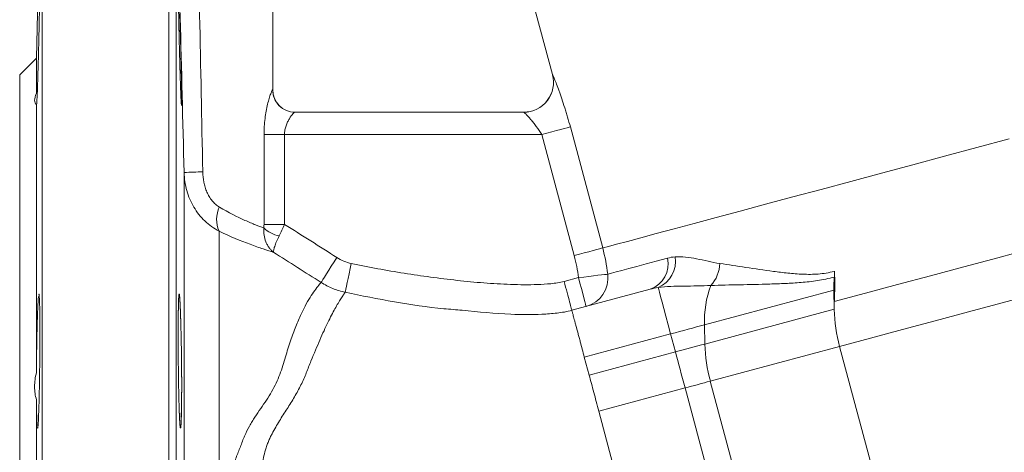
# Model space of a CAD drawing. Header units: millimetres. Extents: x -45 to 292, y -167 to 549.
# Tile 12 of 16: x -18 to 114, y 251 to 309. Entities that reach past the tile are written whole.
import ezdxf

# ---------------------------------------------------------------- set-up
doc = ezdxf.new("R2010")
doc.units = ezdxf.units.MM

msp = doc.modelspace()

# ---------------------------------------------------------------- linework, layer by layer
at = {"color": 7, "linetype": 'Continuous', "lineweight": 15}
for p, q in [((-15.32, 332.78), (-16.07, 304.02)), ((-15.32, 232.78), (-15.32, 332.78)), ((15.68, 299.78), (15.68, 331.77)), ((50.32, 312.74), (53.24, 301.81)), ((-16.07, 304.02), (-18.32, 301.78)), ((-16.07, 299.33), (-16.07, 304.02)), ((-18.32, 232.78), (-18.32, 301.78)), ((-16.07, 261.86), (-16.07, 297.82)), ((18.65, 296.78), (49.39, 296.78)), ((14.5, 281.73), (14.5, 293.78)), ((17.26, 293.78), (14.5, 293.78)), ((17.26, 293.78), (17.26, 281.73)), ((51.82, 293.78), (17.26, 293.78)), ((56.17, 277.53), (51.82, 293.78)), ((55.65, 294.8), (60, 278.56)), ((3.77, 174.59), (3.77, 288.68)), ((14.5, 281.73), (17.26, 281.73)), ((8.46, 280.82), (8.46, 240.39)), ((54.82, 274.06), (56.74, 274.58)), ((55.85, 270.2), (66.39, 273.02)), ((91.05, 272.9), (73.69, 268.25)), ((91.09, 270.33), (91.05, 272.9)), ((73.73, 265.67), (91.09, 270.33)), ((73.73, 265.67), (73.69, 268.25)), ((69.12, 267.03), (57.53, 263.92)), ((69.77, 264.61), (69.12, 267.03)), ((69.77, 264.61), (58.18, 261.51)), ((74.45, 260.69), (91.82, 265.34)), ((99.45, 236.85), (91.82, 265.34)), ((58.18, 261.51), (57.53, 263.92)), ((82.09, 232.19), (74.45, 260.69)), ((71.07, 259.78), (59.47, 256.68)), ((78.7, 231.29), (71.07, 259.78)), ((-16.07, 207.35), (-16.07, 258.2)), ((65.32, 234.85), (59.47, 256.68))]:
    msp.add_line(p, q, dxfattribs=at)
at = {"color": 8, "linetype": 'Continuous', "lineweight": 15}
for p, q in [((1.71, 132.78), (1.71, 331.11)), ((2.71, 330.15), (2.71, 133.75)), ((53.24, 301.81), (53.25, 301.81)), ((15.66, 299.78), (15.68, 299.78))]:
    msp.add_line(p, q, dxfattribs=at)
at = {"color": 7, "linetype": 'Continuous', "lineweight": 15, "flags": 128}
for points in [[(55.65, 294.8), (55.49, 294.76), (55.22, 294.69), (54.84, 294.58), (54.36, 294.46), (53.8, 294.31), (53.18, 294.14), (52.51, 293.96), (51.82, 293.78)], [(114.59, 293.19), (110.24, 292.02), (105.92, 290.86), (101.64, 289.72), (97.43, 288.59), (93.32, 287.49), (89.35, 286.42), (85.52, 285.4), (81.88, 284.42), (78.45, 283.5), (75.24, 282.64), (72.29, 281.85), (69.6, 281.13), (67.2, 280.49), (65.1, 279.93), (63.32, 279.45), (61.87, 279.06), (60.76, 278.76), (60, 278.56)], [(173.2, 293.36), (172.07, 293.06), (170.6, 292.66), (168.79, 292.18), (166.65, 291.61), (164.21, 290.95), (161.46, 290.22), (158.44, 289.41), (155.15, 288.53), (151.63, 287.58), (147.89, 286.58), (143.95, 285.52), (139.84, 284.42), (135.58, 283.28), (131.21, 282.11), (126.75, 280.91), (122.22, 279.7), (117.65, 278.48), (113.08, 277.25), (108.53, 276.03), (104.03, 274.83), (99.61, 273.64), (95.3, 272.49), (91.11, 271.37)], [(60, 278.56), (59.84, 278.52), (59.57, 278.44), (59.19, 278.34), (58.71, 278.21), (58.15, 278.06), (57.53, 277.9), (56.86, 277.72), (56.17, 277.53)], [(22.17, 273.94), (22.26, 274.08), (22.41, 274.32), (22.62, 274.66), (22.89, 275.08), (23.2, 275.56), (23.54, 276.1), (23.91, 276.68), (24.29, 277.28)], [(25.41, 272.61), (25.44, 272.77), (25.5, 273.04), (25.58, 273.43), (25.69, 273.91), (25.81, 274.48), (25.94, 275.11), (26.09, 275.79), (26.23, 276.48)], [(60.68, 275.05), (61.16, 275.17), (61.79, 275.34), (62.58, 275.55), (63.51, 275.8), (64.6, 276.09), (65.83, 276.42), (67.2, 276.79), (68.71, 277.2)], [(60.67, 275.04), (60.52, 275.02), (60.24, 274.99), (59.84, 274.94), (59.35, 274.89), (58.78, 274.82), (58.13, 274.74), (57.45, 274.66), (56.74, 274.58)], [(57.77, 270.72), (57.75, 270.79), (57.69, 271.01), (57.6, 271.37), (57.47, 271.85), (57.31, 272.43), (57.13, 273.1), (56.94, 273.83), (56.74, 274.58)], [(69.12, 267.03), (68.79, 268.27), (68.49, 269.41), (68.21, 270.43), (67.98, 271.31), (67.78, 272.04), (67.63, 272.61), (67.52, 273.01), (67.46, 273.25)], [(118.19, 272.41), (113.65, 271.19), (109.13, 269.98), (104.66, 268.78), (100.27, 267.61), (95.98, 266.46), (91.82, 265.34)], [(73.69, 268.25), (73.15, 268.11), (72.6, 267.96), (72.04, 267.81), (71.47, 267.66), (70.89, 267.5), (70.3, 267.34), (69.72, 267.19), (69.12, 267.03)], [(69.77, 264.61), (70.28, 264.75), (70.79, 264.89), (71.3, 265.02), (71.8, 265.16), (72.3, 265.29), (72.78, 265.42), (73.26, 265.55), (73.73, 265.67)], [(71.07, 259.78), (70.9, 260.42), (70.73, 261.04), (70.56, 261.67), (70.4, 262.28), (70.23, 262.89), (70.08, 263.48), (69.92, 264.06), (69.77, 264.61)], [(71.07, 259.78), (71.5, 259.9), (71.94, 260.02), (72.37, 260.13), (72.8, 260.25), (73.23, 260.36), (73.65, 260.47), (74.05, 260.58), (74.45, 260.69)]]:
    msp.add_lwpolyline(points, dxfattribs=at)
at = {"color": 7, "linetype": 'Continuous', "lineweight": 15}
for centre, radius, start, end in [((49.38, 300.78), 4, 270, 14.9818), ((49.39, 300.77), 4, 270.0059, 15.0004), ((18.66, 299.77), 3, 179.9558, 269.9558), ((18.68, 299.78), 3, 180, 270), ((7.14, 235.47), 53.31, 90.9322, 93.6296), ((12.21, 282.39), 4.07, 155.9388, 202.8119), ((17.32, 284.25), 4.14, 226.3257, 259.1679), ((65.18, 276.43), 3.61, 289.5003, 12.2308), ((65.93, 276.77), 3.84, 293.4684, 9.002), ((71.08, 276.66), 4.66, 317.8057, 357.6159), ((52.09, 273.46), 39.08, 356.9357, 2.888), ((85.04, 275.11), 6.09, 355.6832, 2.9483), ((56.73, 274.55), 3.98, 285.2152, 7.0942), ((56.74, 274.55), 3.97, 285.2194, 7.1003), ((62.86, 266.92), 8.41, 104.9724, 105.04), ((109.94, 273.2), 18.89, 175.5879, 180.8974), ((86.84, 268.86), 13.17, 159.2227, 182.6366), ((106.03, 270.55), 14.94, 176.8616, 180.8538), ((111.73, 270.79), 20.64, 181.2971, 195.3042), ((94.37, 266.14), 20.64, 181.2972, 195.3041)]:
    msp.add_arc(centre, radius, start, end, dxfattribs=at)
for points in [[(5.42, 330.88), (5.71, 316.85), (6, 302.81), (6.27, 288.78)], [(3.77, 288.68), (3.42, 302.5), (3.06, 316.33), (2.71, 330.15)], [(14.47, 281.26), (14.49, 281.41), (14.5, 281.57), (14.5, 281.73)], [(17.26, 281.73), (19.61, 280.25), (21.95, 278.76), (24.29, 277.28)], [(22.17, 273.94), (20.04, 275.28), (17.92, 276.63), (15.8, 277.97)], [(60, 278.56), (60.31, 277.4), (60.53, 276.23), (60.67, 275.04)], [(24.29, 277.28), (24.89, 276.9), (25.54, 276.63), (26.23, 276.48)], [(56.74, 274.58), (56.62, 275.58), (56.43, 276.56), (56.17, 277.53)], [(68.71, 277.2), (69.04, 277.28), (69.37, 277.34), (69.72, 277.37)], [(67.46, 273.25), (67.09, 273.19), (66.73, 273.12), (66.39, 273.02)], [(55.91, 270), (55.87, 270.13), (55.85, 270.2), (55.85, 270.2)], [(56.18, 268.97), (56.11, 269.22), (56.06, 269.44), (56.01, 269.62)], [(56.68, 267.1), (56.58, 267.48), (56.49, 267.83), (56.4, 268.14)], [(57.53, 263.92), (57.34, 264.64), (57.16, 265.32), (56.99, 265.95)]]:
    msp.add_open_spline(points, degree=3, dxfattribs=at)
for points, knots in [([(-16.05, 297.81), (-16.05, 297.79), (-16.04, 297.71), (-15.98, 298.67), (-15.91, 300.53), (-15.83, 303.15), (-15.75, 306.15), (-15.69, 309.21), (-15.64, 311.99), (-15.61, 314.15), (-15.6, 315.49), (-15.62, 315.57), (-15.62, 315.61)], [0, 0, 0, 0, 0.051723, 0.159069, 0.266445, 0.373859, 0.481291, 0.588716, 0.696117, 0.803486, 0.910829, 1, 1, 1, 1]), ([(3.41, 300.74), (3.43, 299.9), (3.43, 299.53), (3.44, 299.04), (3.44, 298.89), (3.44, 298.61), (3.44, 298.48), (3.44, 298.14), (3.44, 297.97), (3.43, 297.74), (3.43, 297.69), (3.41, 297.69), (3.41, 297.74), (3.39, 297.92), (3.39, 297.99), (3.38, 298.16), (3.36, 298.36), (3.35, 298.61), (3.34, 298.89), (3.33, 299.04), (3.31, 299.53), (3.3, 299.9), (3.28, 300.53), (3.27, 300.74), (3.25, 301.2), (3.25, 301.44), (3.22, 302.17), (3.21, 302.69), (3.18, 303.51), (3.18, 303.79), (3.16, 304.35), (3.15, 304.64), (3.13, 305.5), (3.12, 306.09), (3.09, 307.27), (3.08, 307.86), (3.06, 308.72), (3.05, 309.01), (3.04, 309.57), (3.04, 309.85), (3.02, 310.67), (3.01, 311.19), (3, 312.17), (2.99, 312.63), (2.98, 313.46), (2.98, 313.84), (2.97, 314.33), (2.97, 314.48), (2.97, 314.76), (2.97, 315.01), (2.97, 315.21), (2.97, 315.38), (2.97, 315.45), (2.98, 315.63), (2.98, 315.68), (2.99, 315.69), (2.99, 315.67), (3, 315.61), (3, 315.57), (3.01, 315.4), (3.02, 315.23), (3.04, 314.89), (3.04, 314.76), (3.05, 314.49), (3.06, 314.33), (3.08, 313.85), (3.09, 313.47), (3.12, 312.64), (3.13, 312.18), (3.15, 311.45), (3.16, 311.2), (3.18, 310.68), (3.18, 310.41), (3.21, 309.59), (3.22, 309.03), (3.25, 307.88), (3.27, 307.28), (3.3, 306.11), (3.31, 305.52), (3.33, 304.65), (3.34, 304.36), (3.35, 303.8), (3.36, 303.52), (3.38, 302.71), (3.39, 302.19), (3.41, 301.2), (3.41, 300.74), (3.43, 299.9)], [-0.03125, -0.03125, 0, 0, 0.03125, 0.03125, 0.046875, 0.046875, 0.0625, 0.0625, 0.09375, 0.09375, 0.125, 0.125, 0.15625, 0.15625, 0.171875, 0.171875, 0.1875, 0.203125, 0.203125, 0.21875, 0.21875, 0.25, 0.25, 0.265625, 0.265625, 0.28125, 0.28125, 0.3125, 0.3125, 0.328125, 0.328125, 0.34375, 0.34375, 0.375, 0.375, 0.40625, 0.40625, 0.421875, 0.421875, 0.4375, 0.4375, 0.46875, 0.46875, 0.5, 0.5, 0.53125, 0.53125, 0.546875, 0.546875, 0.5625, 0.578125, 0.578125, 0.59375, 0.59375, 0.625, 0.625, 0.640625, 0.640625, 0.65625, 0.65625, 0.6875, 0.6875, 0.703125, 0.703125, 0.71875, 0.71875, 0.75, 0.75, 0.78125, 0.78125, 0.796875, 0.796875, 0.8125, 0.8125, 0.84375, 0.84375, 0.875, 0.875, 0.90625, 0.90625, 0.921875, 0.921875, 0.9375, 0.9375, 0.96875, 0.96875, 1, 1, 1.03125, 1.03125]), ([(53.25, 301.81), (53.26, 301.81), (53.26, 301.8), (53.29, 301.75), (53.31, 301.71), (53.38, 301.55), (53.44, 301.4), (53.6, 301.02), (53.7, 300.78), (53.9, 300.25), (54.01, 299.95), (54.19, 299.45), (54.26, 299.28), (54.38, 298.92), (54.44, 298.74), (54.64, 298.18), (54.76, 297.79), (54.96, 297.17), (55.03, 296.96), (55.15, 296.54), (55.22, 296.32), (55.41, 295.68), (55.53, 295.24), (55.65, 294.8)], [0, 0, 0, 0, 0.0625, 0.0625, 0.125, 0.125, 0.25, 0.25, 0.375, 0.375, 0.5, 0.5, 0.5625, 0.5625, 0.625, 0.625, 0.75, 0.75, 0.8125, 0.8125, 0.875, 0.875, 1, 1, 1, 1]), ([(-16.07, 299.33), (-16.23, 298.95), (-16.32, 298.63), (-16.32, 298.24), (-16.3, 298.13), (-16.21, 297.95), (-16.15, 297.87), (-16.07, 297.82)], [0, 0, 0, 0, 0.5, 0.5, 0.75, 0.75, 1, 1, 1, 1]), ([(14.5, 293.78), (14.5, 294.14), (14.51, 294.5), (14.56, 295.22), (14.59, 295.58), (14.68, 296.27), (14.73, 296.6), (14.85, 297.24), (14.92, 297.55), (15.05, 298.12), (15.12, 298.38), (15.23, 298.73), (15.27, 298.85), (15.33, 299.05), (15.36, 299.15), (15.43, 299.32), (15.46, 299.39), (15.51, 299.53), (15.54, 299.59), (15.6, 299.73), (15.64, 299.78), (15.66, 299.78)], [0, 0, 0, 0, 0.125, 0.125, 0.25, 0.25, 0.375, 0.375, 0.5, 0.5, 0.625, 0.625, 0.6875, 0.6875, 0.75, 0.75, 0.8125, 0.8125, 0.875, 0.875, 1, 1, 1, 1]), ([(18.65, 296.78), (18.63, 296.78), (18.59, 296.75), (18.5, 296.67), (18.44, 296.61), (18.23, 296.39), (18.07, 296.17), (17.83, 295.77), (17.74, 295.63), (17.59, 295.31), (17.52, 295.14), (17.4, 294.78), (17.35, 294.59), (17.28, 294.19), (17.26, 293.98), (17.26, 293.78)], [0, 0, 0, 0, 0.125, 0.125, 0.25, 0.25, 0.5, 0.5, 0.625, 0.625, 0.75, 0.75, 0.875, 0.875, 1, 1, 1, 1]), ([(51.82, 293.78), (51.58, 294.16), (51.33, 294.52), (50.95, 295.04), (50.82, 295.2), (50.57, 295.51), (50.44, 295.66), (50.2, 295.94), (50.09, 296.07), (49.88, 296.3), (49.78, 296.41), (49.61, 296.58), (49.54, 296.65), (49.43, 296.75), (49.4, 296.78), (49.39, 296.78)], [0, 0, 0, 0, 0.25, 0.25, 0.375, 0.375, 0.5, 0.5, 0.625, 0.625, 0.75, 0.75, 0.875, 0.875, 1, 1, 1, 1]), ([(8.46, 280.82), (8.12, 281), (7.78, 281.2), (7.14, 281.66), (6.84, 281.91), (6.27, 282.45), (6, 282.74), (5.51, 283.37), (5.28, 283.7), (4.87, 284.39), (4.69, 284.74), (4.37, 285.48), (4.24, 285.87), (3.91, 287.05), (3.79, 287.85), (3.77, 288.68)], [0, 0, 0, 0, 0.125, 0.125, 0.25, 0.25, 0.375, 0.375, 0.5, 0.5, 0.625, 0.625, 0.75, 0.75, 1, 1, 1, 1]), ([(6.27, 288.78), (6.28, 288.31), (6.33, 287.84), (6.47, 287.16), (6.53, 286.93), (6.66, 286.49), (6.74, 286.27), (6.92, 285.85), (7.03, 285.65), (7.26, 285.26), (7.39, 285.07), (7.67, 284.73), (7.82, 284.57), (8.14, 284.28), (8.32, 284.16), (8.5, 284.05)], [0, 0, 0, 0, 0.25, 0.25, 0.375, 0.375, 0.5, 0.5, 0.625, 0.625, 0.75, 0.75, 0.875, 0.875, 1, 1, 1, 1]), ([(8.5, 284.05), (9.75, 283.32), (10.9, 282.73), (12.2, 282.15), (12.45, 282.04), (12.92, 281.84), (13.14, 281.75), (13.77, 281.5), (14.15, 281.37), (14.47, 281.26)], [0, 0, 0, 0, 0.5, 0.5, 0.625, 0.625, 0.75, 0.75, 1, 1, 1, 1]), ([(17.26, 281.73), (17.15, 281.46), (17.03, 281.19), (16.79, 280.68), (16.67, 280.42), (16.55, 280.18)], [0, 0, 0, 0, 0.5, 0.5, 1, 1, 1, 1]), ([(15.8, 277.97), (15.38, 278.1), (14.9, 278.25), (14.11, 278.51), (13.83, 278.61), (13.25, 278.82), (12.94, 278.93), (11.37, 279.52), (9.97, 280.11), (8.46, 280.82)], [0, 0, 0, 0, 0.25, 0.25, 0.375, 0.375, 0.5, 0.5, 1, 1, 1, 1]), ([(14.47, 281.26), (14.44, 280.92), (14.46, 280.6), (14.55, 279.96), (14.64, 279.65), (14.81, 279.23), (14.88, 279.09), (15.02, 278.83), (15.11, 278.7), (15.28, 278.47), (15.38, 278.36), (15.53, 278.2), (15.58, 278.15), (15.68, 278.06), (15.74, 278.01), (15.8, 277.97)], [0, 0, 0, 0, 0.25, 0.25, 0.5, 0.5, 0.625, 0.625, 0.75, 0.75, 0.875, 0.875, 0.9375, 0.9375, 1, 1, 1, 1]), ([(16.55, 280.18), (16.41, 279.91), (16.29, 279.65), (16.08, 279.18), (16, 278.96), (15.9, 278.67), (15.87, 278.58), (15.83, 278.42), (15.81, 278.34), (15.79, 278.21), (15.78, 278.15), (15.78, 278.07), (15.78, 278.05), (15.79, 278.01), (15.79, 277.99), (15.8, 277.97)], [0, 0, 0, 0, 0.25, 0.25, 0.5, 0.5, 0.625, 0.625, 0.75, 0.75, 0.875, 0.875, 0.9375, 0.9375, 1, 1, 1, 1]), ([(26.23, 276.48), (28.59, 275.98), (30.95, 275.55), (35.69, 274.8), (38.06, 274.48), (41.64, 274.08), (42.83, 273.97), (45.23, 273.78), (46.43, 273.71), (48.83, 273.62), (50.04, 273.61), (51.84, 273.67), (52.43, 273.71), (53.33, 273.8), (53.63, 273.84), (54.22, 273.93), (54.52, 273.99), (54.82, 274.06)], [0, 0, 0, 0, 0.25, 0.25, 0.5, 0.5, 0.625, 0.625, 0.75, 0.75, 0.875, 0.875, 0.9375, 0.9375, 0.96875, 0.96875, 1, 1, 1, 1]), ([(69.72, 277.37), (70.64, 277.44), (71.61, 277.31), (73.11, 277.01), (73.62, 276.89), (74.67, 276.65), (75.19, 276.54), (75.74, 276.47)], [0, 0, 0, 0, 0.5, 0.5, 0.75, 0.75, 1, 1, 1, 1]), ([(75.74, 276.47), (76.87, 276.31), (78.04, 276.14), (80.44, 275.78), (81.67, 275.59), (83.58, 275.34), (84.22, 275.26), (85.53, 275.12), (86.2, 275.07), (87.55, 275.01), (88.24, 275.01), (89.3, 275.09), (89.66, 275.13), (90.38, 275.25), (90.75, 275.33), (91.12, 275.42)], [0, 0, 0, 0, 0.25, 0.25, 0.5, 0.5, 0.625, 0.625, 0.75, 0.75, 0.875, 0.875, 0.9375, 0.9375, 1, 1, 1, 1]), ([(8.46, 240.39), (8.59, 241.59), (8.75, 242.77), (9.15, 245.09), (9.4, 246.23), (9.78, 247.58), (9.86, 247.85), (10.03, 248.38), (10.12, 248.64), (10.39, 249.41), (10.57, 249.92), (10.94, 250.92), (11.13, 251.41), (11.42, 252.14), (11.51, 252.38), (11.7, 252.86), (11.79, 253.1), (12.09, 253.79), (12.3, 254.24), (12.65, 254.87), (12.77, 255.08), (13.03, 255.48), (13.16, 255.67), (13.8, 256.65), (14.33, 257.4), (15.07, 258.52), (15.3, 258.9), (15.74, 259.66), (15.94, 260.04), (16.49, 261.2), (16.79, 261.99), (17.15, 263.17), (17.26, 263.56), (17.49, 264.32), (17.6, 264.69), (17.95, 265.77), (18.18, 266.45), (18.53, 267.41), (18.65, 267.72), (18.89, 268.32), (19.01, 268.6), (19.36, 269.43), (19.6, 269.94), (20.3, 271.32), (20.75, 272.06), (21.36, 272.94), (21.55, 273.19), (21.89, 273.62), (22.04, 273.8), (22.17, 273.94)], [0, 0, 0, 0, 0.0625, 0.0625, 0.125, 0.125, 0.140625, 0.140625, 0.15625, 0.15625, 0.1875, 0.1875, 0.21875, 0.21875, 0.234375, 0.234375, 0.25, 0.25, 0.28125, 0.28125, 0.296875, 0.296875, 0.3125, 0.3125, 0.375, 0.375, 0.40625, 0.40625, 0.4375, 0.4375, 0.5, 0.5, 0.53125, 0.53125, 0.5625, 0.5625, 0.625, 0.625, 0.65625, 0.65625, 0.6875, 0.6875, 0.75, 0.75, 0.875, 0.875, 0.9375, 0.9375, 1, 1, 1, 1]), ([(25.41, 272.61), (24.83, 272.73), (24.27, 272.91), (23.19, 273.35), (22.67, 273.62), (22.17, 273.94)], [0, 0, 0, 0, 0.5, 0.5, 1, 1, 1, 1]), ([(55.85, 270.2), (55.85, 270.2), (55.82, 270.3), (55.72, 270.69), (55.64, 270.97), (55.45, 271.69), (55.34, 272.12), (55.09, 273.05), (54.95, 273.56), (54.82, 274.06)], [0, 0, 0, 0, 0.25, 0.25, 0.5, 0.5, 0.75, 0.75, 1, 1, 1, 1]), ([(91.11, 274.65), (90.35, 274.45), (89.59, 274.3), (88.11, 274.07), (87.38, 273.99), (85.95, 273.87), (85.24, 273.83), (83.84, 273.76), (83.14, 273.74), (81.08, 273.68), (79.73, 273.65), (77.09, 273.6), (75.8, 273.57), (74.53, 273.53)], [0, 0, 0, 0, 0.125, 0.125, 0.25, 0.25, 0.375, 0.375, 0.5, 0.5, 0.75, 0.75, 1, 1, 1, 1]), ([(25.41, 272.61), (25.33, 272.5), (25.25, 272.38), (25.05, 272.09), (24.94, 271.92), (24.59, 271.37), (24.32, 270.93), (23.74, 269.87), (23.42, 269.26), (22.91, 268.22), (22.74, 267.85), (22.38, 267.06), (22.19, 266.64), (21.62, 265.34), (21.22, 264.39), (20.71, 263.13), (20.6, 262.87), (20.39, 262.34), (20.29, 262.08), (19.97, 261.26), (19.73, 260.72), (19.2, 259.65), (18.9, 259.11), (18.28, 258.05), (17.94, 257.51), (17.26, 256.45), (16.91, 255.91), (16.23, 254.8), (15.9, 254.23), (15.59, 253.63)], [0, 0, 0, 0, 0.0625, 0.0625, 0.125, 0.125, 0.25, 0.25, 0.375, 0.375, 0.4375, 0.4375, 0.5, 0.5, 0.625, 0.625, 0.65625, 0.65625, 0.6875, 0.6875, 0.75, 0.75, 0.8125, 0.8125, 0.875, 0.875, 0.9375, 0.9375, 1, 1, 1, 1]), ([(74.53, 273.53), (73.32, 273.45), (72.09, 273.46), (69.7, 273.44), (68.54, 273.41), (67.46, 273.25)], [0, 0, 0, 0, 0.5, 0.5, 1, 1, 1, 1]), ([(-15.8, 272.03), (-15.82, 271.88), (-15.83, 271.67), (-15.85, 271.31), (-15.86, 271.17), (-15.87, 270.89), (-15.88, 270.73), (-15.9, 270.23), (-15.92, 269.86), (-15.94, 269.26), (-15.94, 269.05), (-15.96, 268.62), (-15.96, 268.39), (-15.98, 267.69), (-15.99, 267.21), (-16.02, 266.19), (-16.03, 265.66), (-16.04, 264.59), (-16.05, 264.05), (-16.06, 262.95), (-16.07, 262.4), (-16.07, 261.86)], [0, 0, 0, 0, 0.125, 0.125, 0.1875, 0.1875, 0.25, 0.25, 0.375, 0.375, 0.4375, 0.4375, 0.5, 0.5, 0.625, 0.625, 0.75, 0.75, 0.875, 0.875, 1, 1, 1, 1]), ([(-15.92, 254.46), (-15.92, 254.43), (-15.89, 254.28), (-15.83, 254.96), (-15.75, 256.52), (-15.69, 258.94), (-15.64, 261.84), (-15.61, 264.93), (-15.6, 267.83), (-15.62, 270.25), (-15.67, 271.81), (-15.71, 272.5), (-15.74, 272.34), (-15.74, 272.32)], [0, 0, 0, 0, 0.016376, 0.123821, 0.231284, 0.338741, 0.446172, 0.553572, 0.660947, 0.768308, 0.875676, 0.983065, 1, 1, 1, 1]), ([(3.43, 257.45), (3.41, 256.61), (3.41, 256.23), (3.39, 255.74), (3.39, 255.59), (3.38, 255.31), (3.37, 255.19), (3.35, 254.85), (3.34, 254.68), (3.31, 254.45), (3.3, 254.39), (3.27, 254.39), (3.25, 254.45), (3.23, 254.62), (3.22, 254.69), (3.21, 254.86), (3.19, 255.06), (3.18, 255.31), (3.16, 255.59), (3.15, 255.74), (3.13, 256.23), (3.12, 256.61), (3.1, 257.23), (3.09, 257.45), (3.08, 257.9), (3.07, 258.14), (3.05, 258.88), (3.04, 259.39), (3.03, 260.21), (3.02, 260.49), (3.01, 261.06), (3.01, 261.34), (3, 262.21), (2.99, 262.79), (2.98, 263.98), (2.98, 264.56), (2.97, 265.43), (2.97, 265.71), (2.97, 266.28), (2.97, 266.56), (2.97, 267.38), (2.97, 267.89), (2.98, 268.87), (2.98, 269.34), (2.99, 270.17), (3, 270.54), (3.01, 271.03), (3.01, 271.19), (3.02, 271.46), (3.03, 271.72), (3.04, 271.91), (3.05, 272.09), (3.06, 272.16), (3.08, 272.33), (3.09, 272.39), (3.11, 272.39), (3.12, 272.38), (3.13, 272.32), (3.14, 272.28), (3.16, 272.1), (3.18, 271.93), (3.2, 271.6), (3.21, 271.47), (3.22, 271.19), (3.23, 271.04), (3.25, 270.55), (3.27, 270.18), (3.3, 269.34), (3.31, 268.89), (3.33, 268.16), (3.34, 267.9), (3.35, 267.38), (3.36, 267.11), (3.38, 266.3), (3.39, 265.73), (3.41, 264.58), (3.41, 263.99), (3.43, 262.81), (3.43, 262.23), (3.44, 261.36), (3.44, 261.07), (3.44, 260.5), (3.44, 260.23), (3.44, 259.41), (3.44, 258.89), (3.43, 257.9), (3.43, 257.45), (3.41, 256.61)], [-0.03125, -0.03125, 0, 0, 0.03125, 0.03125, 0.046875, 0.046875, 0.0625, 0.0625, 0.09375, 0.09375, 0.125, 0.125, 0.15625, 0.15625, 0.171875, 0.171875, 0.1875, 0.203125, 0.203125, 0.21875, 0.21875, 0.25, 0.25, 0.265625, 0.265625, 0.28125, 0.28125, 0.3125, 0.3125, 0.328125, 0.328125, 0.34375, 0.34375, 0.375, 0.375, 0.40625, 0.40625, 0.421875, 0.421875, 0.4375, 0.4375, 0.46875, 0.46875, 0.5, 0.5, 0.53125, 0.53125, 0.546875, 0.546875, 0.5625, 0.578125, 0.578125, 0.59375, 0.59375, 0.625, 0.625, 0.640625, 0.640625, 0.65625, 0.65625, 0.6875, 0.6875, 0.703125, 0.703125, 0.71875, 0.71875, 0.75, 0.75, 0.78125, 0.78125, 0.796875, 0.796875, 0.8125, 0.8125, 0.84375, 0.84375, 0.875, 0.875, 0.90625, 0.90625, 0.921875, 0.921875, 0.9375, 0.9375, 0.96875, 0.96875, 1, 1, 1.03125, 1.03125]), ([(55.85, 270.2), (55.85, 270.2), (55.21, 270), (53.86, 269.81), (51.13, 269.6), (46.87, 269.61), (43.31, 269.98), (41.13, 270.21)], [0, 0, 0, 0, 0.0000042, 0.1370589, 0.2744697, 0.5556998, 1, 1, 1, 1]), ([(56.01, 269.62), (55.99, 269.68), (55.95, 269.83), (55.92, 269.94), (55.91, 270)], [0.129382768, 0.129382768, 0.129382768, 0.129382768, 0.131754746, 0.135176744, 0.135176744, 0.135176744, 0.135176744]), ([(56.4, 268.14), (56.36, 268.29), (56.29, 268.58), (56.22, 268.84), (56.18, 268.97)], [0.141576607, 0.141576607, 0.141576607, 0.141576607, 0.144408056, 0.147590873, 0.147590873, 0.147590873, 0.147590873]), ([(56.99, 265.95), (56.94, 266.15), (56.83, 266.55), (56.73, 266.92), (56.68, 267.1)], [0.153788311, 0.153788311, 0.153788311, 0.153788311, 0.156719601, 0.159645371, 0.159645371, 0.159645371, 0.159645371]), ([(-16.07, 261.86), (-16.23, 261.21), (-16.32, 260.57), (-16.32, 259.64), (-16.3, 259.33), (-16.21, 258.75), (-16.15, 258.47), (-16.07, 258.2)], [0, 0, 0, 0, 0.5, 0.5, 0.75, 0.75, 1, 1, 1, 1]), ([(59.13, 257.95), (59.02, 258.37), (58.8, 259.19), (58.48, 260.39), (58.28, 261.14), (58.18, 261.51)], [0.1790118, 0.1790118, 0.1790118, 0.1790118, 0.18358608, 0.18820615, 0.19282622, 0.19282622, 0.19282622, 0.19282622]), ([(-16.07, 258.2), (-16.07, 257.37), (-16.05, 256.66), (-16.02, 255.48), (-16, 255.04), (-15.98, 254.75)], [0, 0, 0, 0, 0.5, 0.5, 1, 1, 1, 1]), ([(59.47, 256.68), (59.36, 257.1), (59.25, 257.53), (59.13, 257.95), (59.13, 257.95)], [0.192826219, 0.192826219, 0.192826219, 0.192826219, 0.197446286, 0.197492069, 0.197492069, 0.197492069, 0.197492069]), ([(15.59, 253.63), (15.5, 253.47), (15.41, 253.3), (15.25, 252.96), (15.17, 252.78), (15.02, 252.42), (14.95, 252.24), (14.82, 251.86), (14.76, 251.67), (14.7, 251.48)], [0, 0, 0, 0, 0.25, 0.25, 0.5, 0.5, 0.75, 0.75, 1, 1, 1, 1]), ([(14.7, 251.48), (14.51, 250.79), (14.34, 250.08), (14.04, 248.63), (13.91, 247.88), (13.81, 247.12)], [0, 0, 0, 0, 0.5, 0.5, 1, 1, 1, 1])]:
    msp.add_open_spline(points, degree=3, knots=knots, dxfattribs=at)
at = {"color": 8, "linetype": 'Continuous', "lineweight": 15}
msp.add_open_spline([(41.13, 270.21), (40.31, 270.27), (35.02, 270.68), (29.81, 271.72), (25.41, 272.61)], degree=3, knots=[0, 0, 0, 0, 0.155, 1, 1, 1, 1], dxfattribs=at)

doc.saveas('drawing.dxf')
